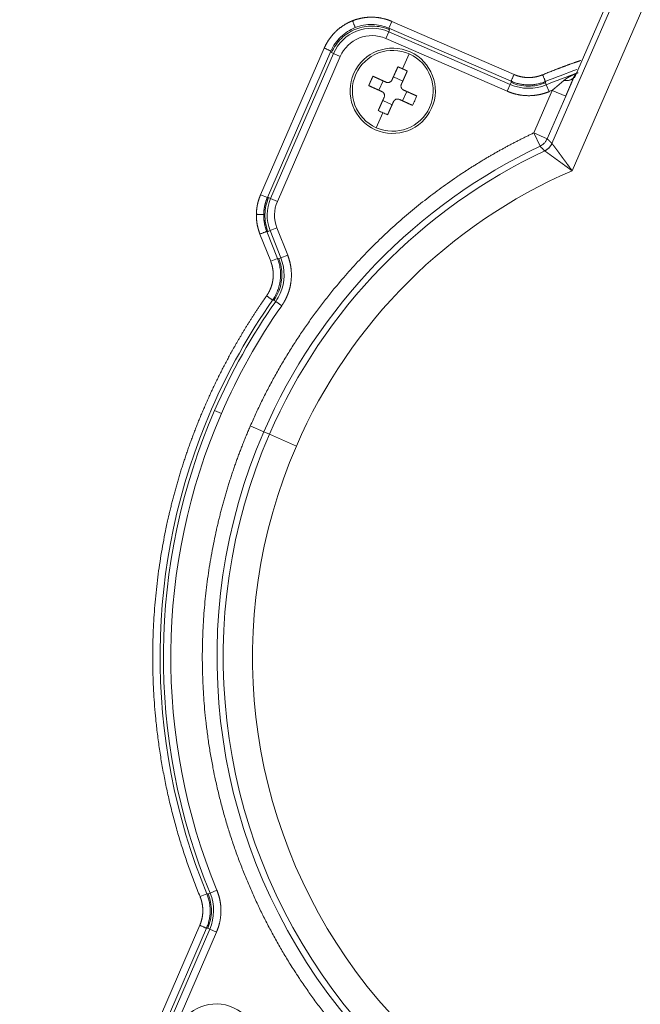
# Model space of a CAD drawing. Header units: millimetres. Extents: x 5437 to 18441, y -4466 to 3128.
# Tile 136 of 256: x 8443 to 8486, y -2801 to -2734. Entities that reach past the tile are written whole.
import ezdxf

# ---------------------------------------------------------------- set-up
doc = ezdxf.new("R2010")
doc.units = ezdxf.units.MM
doc.layers.add('1', color=7, linetype='Continuous', true_color=0xffffff)
doc.styles.add('TXT08', font='txt.shx', dxfattribs={"width": 0.8, "bigfont": 'gbcbig.shx'})
doc.dimstyles.get("Standard").update_dxf_attribs({"dimtxt": 0.18, "dimasz": 0.18, "dimexe": 0.18, "dimexo": 0.0625, "dimgap": 0.09, "dimtad": 0, "dimtih": 1, "dimtoh": 1, "dimdec": 4, "dimzin": 0, "dimdsep": 46, "dimtxsty": 'Standard', "dimcen": 0.09, "dimadec": 0, "dimazin": 0, "dimtfac": 1, "dimtdec": 4, "dimtofl": 0, "dimtmove": 0, "dimatfit": 3, "dimfxl": 1, "dimtolj": 1, "dimtzin": 0, "dimarcsym": 0})
doc.dimstyles.new('YanXiu', dxfattribs={"dimtxt": 40, "dimasz": 30, "dimexe": 0.66, "dimexo": 0.66, "dimgap": 0.66, "dimtad": 0, "dimdec": 1, "dimdsep": 46, "dimtxsty": 'TXT08', "dimcen": 0, "dimclrd": 256, "dimclre": 165, "dimclrt": 90, "dimazin": 2, "dimtfac": 1, "dimtdec": 1, "dimtofl": 0, "dimtmove": 0, "dimatfit": 3, "dimfxl": 1, "dimlwd": 5, "dimlwe": 13, "dimarcsym": 0})

# ---------------------------------------------------------------- blocks, each defined once
blk = doc.blocks.new('*D53')
at = {"color": 0, "lineweight": -2, "transparency": 16777216}
for p, q in [((10989.431, -2154.415), (10692.917, -2240.821)), ((11069.431, -2154.415), (10989.431, -2154.415)), ((8443.39, -2896.322), (8443.57, -2896.322)), ((8443.48, -2896.412), (8443.48, -2896.232))]:
    blk.add_line(p, q, dxfattribs=at)
at = {"color": 0, "lineweight": 20, "transparency": 16777216}
blk.add_solid([(10689.187, -2228.02), (10696.648, -2253.622), (10616.112, -2263.203)], dxfattribs=at)
at = {"layer": 'Defpoints', "color": 0, "lineweight": 20, "transparency": 16777216}
for p in [(10616.112, -2263.203), (6270.848, -3529.44)]:
    blk.add_point(p, dxfattribs=at)
at = {"color": 0, "lineweight": 20, "transparency": 16777216, "insert": (11249.521, -2154.415), "char_height": 80, "attachment_point": 5}
blk.add_mtext('\\A1;R2260', dxfattribs=at)
blk = doc.blocks.new('*D54')
at = {"color": 0, "lineweight": -2, "transparency": 16777216}
blk.add_line((7492.685, -2896.322), (7463.516, -2896.322), dxfattribs=at)
at = {"color": 0, "lineweight": -3, "transparency": 16777216}
for start, end in [(14.724706, 87.329624), (101.590205, 175.275294)]:
    blk.add_arc((8434.119, -2896.322), 970.423, start, end, dxfattribs=at)
at = {"color": 0, "lineweight": 20, "transparency": 16777216}
for points in [[(9385.695, -2646.81), (9359.647, -2652.519), (9389.799, -2727.809)], [(7480.316, -2816.939), (7453.672, -2815.84), (7463.696, -2896.322)]]:
    blk.add_solid(points, dxfattribs=at)
at = {"layer": 'Defpoints', "color": 0, "lineweight": 20, "transparency": 16777216}
for p in [(7900.863, -2085.545), (10671.817, -2501.755), (7492.748, -2896.322), (7740.501, -2896.322), (8434.119, -2896.322)]:
    blk.add_point(p, dxfattribs=at)
at = {"color": 0, "lineweight": 20, "transparency": 16777216, "insert": (8359.241, -1928.792), "char_height": 80, "attachment_point": 5}
blk.add_mtext('\\A1;165%%D', dxfattribs=at)
blk = doc.blocks.new('*D56')
at = {"lineweight": 5, "transparency": 16777216}
blk.add_line((9409.719, -2278.028), (9220.9, -2398.87), dxfattribs=at)
at = {"lineweight": 20, "transparency": 16777216}
blk.add_solid([(9218.205, -2394.659), (9223.595, -2403.082), (9195.632, -2415.042)], dxfattribs=at)
at = {"layer": 'Defpoints', "color": 0, "lineweight": 20, "transparency": 16777216}
for p in [(9195.632, -2415.042), (8443.48, -2896.412)]:
    blk.add_point(p, dxfattribs=at)
at = {"color": 90, "lineweight": 20, "transparency": 16777216, "insert": (9459.689, -2246.048), "char_height": 40, "attachment_point": 5, "rotation": 32.61885, "style": 'TXT08'}
blk.add_mtext('R893', dxfattribs=at)

msp = doc.modelspace()

# ---------------------------------------------------------------- linework, layer by layer
at = {"color": 7, "lineweight": 20}
msp.add_arc((8443.47995, -2896.41157), 893, 10.1099821, 350.11198757, dxfattribs=at)
at = {"layer": '1', "color": 0, "lineweight": 20}
for p, q in [((8479.61468, -2742.14476), (8485.96552, -2727.52344)), ((8485.62931, -2727.3774), (8481.15647, -2737.67506)), ((8487.79967, -2728.32011), (8480.98701, -2744.00465)), ((8468.56494, -2734.41134), (8468.50598, -2734.54766)), ((8468.72307, -2733.84918), (8468.5239, -2734.30771)), ((8476.8343, -2737.91738), (8468.5239, -2734.30771)), ((8468.5239, -2734.30771), (8468.56494, -2734.41134)), ((8468.72307, -2733.84918), (8477.03347, -2737.45884)), ((8468.50598, -2734.54766), (8468.30682, -2735.0062)), ((8476.57497, -2738.59751), (8468.30682, -2735.0062)), ((8468.50598, -2734.54766), (8476.77414, -2738.13897)), ((8459.78885, -2745.63423), (8464.11914, -2735.66476)), ((8464.57768, -2735.86393), (8460.24739, -2745.8334)), ((8460.46886, -2745.89385), (8464.75455, -2736.02706)), ((8465.21309, -2736.22622), (8460.9274, -2746.09302)), ((8464.61842, -2735.96768), (8464.57768, -2735.86393)), ((8464.75455, -2736.02706), (8464.61842, -2735.96768)), ((8464.75455, -2736.02706), (8465.21309, -2736.22622)), ((8469.45311, -2737.07423), (8469.90957, -2736.06004)), ((8468.82455, -2737.61801), (8469.46287, -2737.90531)), ((8467.83117, -2738.52411), (8468.11846, -2737.88578)), ((8476.77414, -2738.13897), (8476.57497, -2738.59751)), ((8476.77414, -2738.13897), (8476.83339, -2738.00279)), ((8479.17184, -2738.02469), (8479.22845, -2738.162)), ((8479.22853, -2738.16196), (8479.41907, -2738.62415)), ((8469.44335, -2739.24972), (8469.73065, -2738.61139)), ((8478.37552, -2741.43413), (8479.63428, -2738.53613)), ((8480.55135, -2738.93447), (8479.29259, -2741.83247)), ((8480.55135, -2738.93447), (8479.63428, -2738.53613)), ((8468.09894, -2739.23019), (8468.73726, -2739.51749)), ((8467.65224, -2741.07546), (8468.1087, -2740.06127)), ((8479.29259, -2741.83247), (8478.37552, -2741.43413)), ((8478.80379, -2742.33761), (8478.37552, -2741.43413)), ((8459.78885, -2745.63423), (8460.24739, -2745.8334)), ((8460.24739, -2745.8334), (8460.3326, -2745.83477)), ((8460.3326, -2745.83477), (8460.46886, -2745.89385)), ((8460.46886, -2745.89385), (8460.9274, -2746.09302)), ((8460.47343, -2750.1641), (8459.74314, -2748.31222)), ((8460.29341, -2748.13036), (8460.2082, -2748.12882)), ((8460.2082, -2748.12882), (8460.9385, -2749.9807)), ((8460.43161, -2748.07596), (8460.29341, -2748.13036)), ((8460.43161, -2748.07596), (8460.89668, -2747.89256)), ((8461.16532, -2749.9365), (8460.43161, -2748.07596)), ((8460.89668, -2747.89256), (8461.63039, -2749.75309)), ((8461.16532, -2749.9365), (8461.63039, -2749.75309)), ((8460.47343, -2750.1641), (8460.9385, -2749.9807)), ((8461.0272, -2749.9911), (8461.16532, -2749.9365)), ((8460.81351, -2752.90023), (8460.69194, -2752.81491)), ((8460.81351, -2752.90023), (8461.22272, -2753.18741)), ((8456.65918, -2760.31239), (8457.11772, -2760.51156)), ((8460.00457, -2761.76548), (8459.0875, -2761.36714)), ((8460.38965, -2761.93274), (8460.00457, -2761.76548)), ((8460.38965, -2761.93274), (8462.2238, -2762.72941)), ((8455.66755, -2793.38035), (8456.12988, -2793.19015)), ((8456.21446, -2793.18884), (8456.35176, -2793.13223)), ((8456.35173, -2793.13215), (8456.81392, -2792.94161)), ((8452.03894, -2803.63761), (8455.6486, -2795.32721)), ((8456.10714, -2795.52638), (8452.49748, -2803.83678)), ((8452.73743, -2803.8547), (8456.32874, -2795.58654)), ((8456.78727, -2795.78571), (8453.19596, -2804.05386)), ((8456.32874, -2795.58654), (8456.19255, -2795.52728)), ((8456.32874, -2795.58654), (8456.78727, -2795.78571))]:
    msp.add_line(p, q, dxfattribs=at)
for centre, radius, start, end in [((8467.36996, -2737.16308), 2.85148, 66.5220504, 156.5220504), ((8467.36996, -2737.16308), 2.35156, 66.5220504, 156.5220504), ((8468.78091, -2738.56775), 2.9, 65.7684618, 245.7684618), ((8468.78091, -2738.56775), 2.75, 65.7684618, 155.7684618), ((8468.78091, -2738.56775), 2.9, 245.7684618, 65.7684618), ((8468.78091, -2738.56775), 2.75, 335.7684618, 65.7684618), ((8495.27522, -2777.08546), 42.3287, 109.2555314, 112.3626349), ((8468.78091, -2738.56775), 2.75, 155.7684618, 245.7684618), ((8495.27522, -2777.08546), 42.10148, 109.2547435, 112.4046335), ((8478.02849, -2735.25111), 3.14852, 246.5220504, 292.4028738), ((8495.27515, -2777.08529), 41.60137, 112.0842859, 112.4045118), ((8468.78091, -2738.56775), 2.75, 245.7684618, 335.7684618), ((8495.27522, -2777.08546), 38.45414, 115.3622324, 156.5220504), ((8495.27522, -2777.08546), 38.0343, 115.1313771, 156.5220504), ((8495.27522, -2777.08546), 36.03461, 113.3604091, 156.5220504), ((8463.08427, -2747.02987), 2.85148, 156.5220504, 201.5220504), ((8463.08427, -2747.02987), 2.35156, 156.5220504, 201.5220504), ((8458.23633, -2751.09156), 3.14852, 336.5220504, 21.5220504), ((8458.23633, -2751.09156), 3.14852, 324.9388216, 336.5220504), ((8495.27522, -2777.08546), 42.3287, 144.992072, 156.5220504), ((8495.27522, -2777.08546), 42.10148, 144.9388216, 156.5220504), ((8495.27522, -2777.08546), 41.60156, 144.9388216, 156.5220504), ((8495.27522, -2777.08546), 42.3287, 156.5220504, 202.3626349), ((8495.27522, -2777.08546), 42.10148, 156.5220504, 202.404511), ((8495.27522, -2777.08546), 41.60156, 156.5220504, 202.404511), ((8495.27522, -2777.08546), 38.45414, 156.5220504, 336.5220504), ((8495.27522, -2777.08546), 38.0343, 156.5220504, 336.5220504), ((8495.27522, -2777.08546), 36.03461, 156.5220504, 336.5220504), ((8453.44087, -2794.33219), 3.14852, 336.5220504, 22.404511), ((8456.75752, -2803.57977), 2.9, 335.7684618, 155.7684618)]:
    msp.add_arc(centre, radius, start, end, dxfattribs=at)
for centre, major_axis, start_param, end_param in [((8467.21373, -2737.8624), (-2.75511, -6.12138), 1.57079633, 1.62295903), ((8467.21373, -2737.8624), (-2.75511, -6.12138), 1.51863363, 1.57079633), ((8469.48626, -2737.00058), (-6.12138, 2.75511), 1.51863362, 1.57079633), ((8469.48626, -2737.00058), (-6.12138, 2.75511), 1.57079632, 1.62295903)]:
    msp.add_ellipse(centre, major_axis=major_axis, ratio=0.5, start_param=start_param, end_param=end_param, dxfattribs=at)
for points, degree, knots in [([(8466.04505, -2733.80338), (8466.37945, -2733.67151), (8466.73528, -2733.58081), (8467.10396, -2733.53734), (8467.66315, -2733.54641), (8468.20302, -2733.66274), (8468.38155, -2733.71387), (8468.55526, -2733.77629), (8468.72307, -2733.84918)], 5, [0, 0, 0, 0, 0, 0, 0.66272612, 0.66272612, 0.66272612, 1, 1, 1, 1, 1, 1]), ([(8464.11914, -2735.66476), (8464.26237, -2735.33502), (8464.44984, -2735.01924), (8464.67981, -2734.72777), (8465.08161, -2734.33875), (8465.54557, -2734.03925), (8465.70794, -2733.94917), (8465.87488, -2733.87048), (8466.04505, -2733.80338)], 5, [0, 0, 0, 0, 0, 0, 0.66275674, 0.66275674, 0.66275674, 1, 1, 1, 1, 1, 1]), ([(8466.22843, -2734.26838), (8466.04582, -2734.34044), (8465.87031, -2734.43049), (8465.5402, -2734.64307), (8465.38561, -2734.76561), (8465.10329, -2735.03849), (8464.97556, -2735.18883), (8464.75187, -2735.51152), (8464.65591, -2735.68387), (8464.57768, -2735.86393)], 3, [0, 0, 0, 0, 0.25, 0.25, 0.5, 0.5, 0.75, 0.75, 1, 1, 1, 1]), ([(8468.56494, -2734.41134), (8468.38487, -2734.33314), (8468.1971, -2734.27268), (8467.81336, -2734.18953), (8467.6174, -2734.16686), (8467.22482, -2734.16016), (8467.0282, -2734.17615), (8466.64185, -2734.24616), (8466.45213, -2734.30019), (8466.08686, -2734.44422), (8465.91132, -2734.53422), (8465.58116, -2734.74673), (8465.42655, -2734.86924), (8465.14418, -2735.14208), (8465.01644, -2735.29239), (8464.79272, -2735.61506), (8464.69675, -2735.78741), (8464.61851, -2735.96747)], 3, [0, 0, 0, 0, 0.125, 0.125, 0.25, 0.25, 0.375, 0.375, 0.5, 0.5, 0.625, 0.625, 0.75, 0.75, 0.875, 0.875, 1, 1, 1, 1]), ([(8468.5239, -2734.30771), (8468.34383, -2734.22952), (8468.15606, -2734.16906), (8467.77232, -2734.08591), (8467.57636, -2734.06323), (8467.18377, -2734.0565), (8466.98715, -2734.07246), (8466.6008, -2734.14241), (8466.41107, -2734.19641), (8466.22843, -2734.26838)], 3, [0, 0, 0, 0, 0.25, 0.25, 0.5, 0.5, 0.75, 0.75, 1, 1, 1, 1]), ([(8477.03347, -2737.45884), (8477.10464, -2737.48966), (8477.17664, -2737.51772), (8477.24965, -2737.54301), (8477.47059, -2737.61001), (8477.6987, -2737.65088), (8477.85526, -2737.66674), (8478.08712, -2737.67235), (8478.31714, -2737.65104), (8478.39372, -2737.64091), (8478.55925, -2737.6125), (8478.72246, -2737.57026), (8478.80999, -2737.54333), (8478.89595, -2737.51253), (8478.98033, -2737.47779)], 5, [0, 0, 0, 0, 0, 0, 0.19314713, 0.19314713, 0.19314713, 0.57941438, 0.57941438, 0.57941438, 0.77266469, 0.77266469, 0.77266469, 1, 1, 1, 1, 1, 1]), ([(8480.43369, -2737.86016), (8480.43887, -2737.8558), (8480.44934, -2737.84699), (8480.46536, -2737.8339), (8480.48178, -2737.82074), (8480.49862, -2737.80754), (8480.51589, -2737.79429), (8480.53357, -2737.78101), (8480.55168, -2737.76769), (8480.57021, -2737.75434), (8480.58916, -2737.74097), (8480.60854, -2737.72757), (8480.62166, -2737.71873), (8480.62828, -2737.71427)], 3, [0, 0, 0, 0, 0.0833604, 0.16822074, 0.25458463, 0.34245549, 0.43183656, 0.52273093, 0.61514155, 0.70907118, 0.80452248, 0.90149796, 1, 1, 1, 1]), ([(8481.1118, -2737.62693), (8481.07288, -2737.71944), (8481.03188, -2737.81641), (8480.9889, -2737.91763), (8480.90127, -2738.12322), (8480.81002, -2738.33596), (8480.76377, -2738.44349), (8480.69382, -2738.6057), (8480.62293, -2738.76948), (8480.59913, -2738.8244), (8480.57528, -2738.87939), (8480.55135, -2738.93447)], 5, [0, 0, 0, 0, 0, 0, 0.40081434, 0.40081434, 0.40081434, 0.79983809, 0.79983809, 0.79983809, 1, 1, 1, 1, 1, 1]), ([(8480.62834, -2737.71423), (8480.63516, -2737.70968), (8480.64899, -2737.70047), (8480.67017, -2737.68674), (8480.692, -2737.67286), (8480.7145, -2737.65885), (8480.73768, -2737.64472), (8480.76154, -2737.63047), (8480.78607, -2737.61613), (8480.8113, -2737.6017), (8480.83722, -2737.5872), (8480.86382, -2737.57261), (8480.88185, -2737.563), (8480.89096, -2737.55814)], 3, [0, 0, 0, 0, 0.08037695, 0.16285526, 0.24743688, 0.33412362, 0.42291715, 0.51381904, 0.60683072, 0.70195349, 0.79918858, 0.89853709, 1, 1, 1, 1]), ([(8480.891, -2737.55812), (8480.89918, -2737.55382), (8480.91626, -2737.54483), (8480.94308, -2737.53108), (8480.97216, -2737.51648), (8481.00352, -2737.50111), (8481.03717, -2737.48502), (8481.07315, -2737.46827), (8481.11148, -2737.45093), (8481.15217, -2737.43307), (8481.19527, -2737.41476), (8481.24078, -2737.39607), (8481.28876, -2737.37712), (8481.3392, -2737.35791), (8481.37379, -2737.34543), (8481.39147, -2737.33906)], 3, [0, 0, 0, 0, 0.05068529, 0.1057406, 0.16516711, 0.2289659, 0.29713788, 0.36968382, 0.44660433, 0.52789983, 0.61357052, 0.70361636, 0.79803703, 0.8968319, 1, 1, 1, 1]), ([(8481.23451, -2737.44217), (8481.23183, -2737.44479), (8481.22653, -2737.45), (8481.21877, -2737.45806), (8481.21123, -2737.46619), (8481.20394, -2737.47443), (8481.19689, -2737.48273), (8481.19007, -2737.49111), (8481.18349, -2737.49954), (8481.17715, -2737.50802), (8481.17105, -2737.51654), (8481.16518, -2737.52509), (8481.15954, -2737.53365), (8481.15413, -2737.54223), (8481.14894, -2737.55081), (8481.14398, -2737.55938), (8481.13924, -2737.56794), (8481.13471, -2737.57647), (8481.13039, -2737.58497), (8481.12628, -2737.59344), (8481.12237, -2737.60187), (8481.11867, -2737.61024), (8481.11514, -2737.61855), (8481.1129, -2737.62417), (8481.1118, -2737.62693)], 3, [0, 0, 0, 0, 0.0562833, 0.1115387, 0.16576521, 0.21896192, 0.27112802, 0.32226279, 0.37236561, 0.42143595, 0.46947339, 0.51647764, 0.56244849, 0.60738588, 0.65128987, 0.69416062, 0.73599846, 0.77680384, 0.81657737, 0.85531981, 0.89303209, 0.92971532, 0.96537079, 1, 1, 1, 1]), ([(8468.33182, -2737.98181), (8468.34984, -2737.98992), (8468.36836, -2737.99614), (8468.39687, -2738.00273), (8468.4065, -2738.00447), (8468.42602, -2738.00701), (8468.43593, -2738.0078), (8468.4654, -2738.00871), (8468.4849, -2738.00739), (8468.51393, -2738.00255), (8468.5236, -2738.00045), (8468.54271, -2737.99529), (8468.55206, -2737.99226), (8468.57954, -2737.98185), (8468.59709, -2737.97317), (8468.62222, -2737.95748), (8468.63037, -2737.95181), (8468.64592, -2737.93982), (8468.6608, -2737.92713), (8468.67438, -2737.91305), (8468.68729, -2737.89828), (8468.69345, -2737.8905), (8468.71063, -2737.86642), (8468.72041, -2737.84938), (8468.72852, -2737.83137)], 3, [0, 0, 0, 0, 0.125, 0.125, 0.1875, 0.1875, 0.25, 0.25, 0.375, 0.375, 0.4375, 0.4375, 0.5, 0.5, 0.625, 0.625, 0.6875, 0.6875, 0.75, 0.8125, 0.8125, 0.875, 0.875, 1, 1, 1, 1]), ([(8469.36684, -2738.11867), (8469.35874, -2738.13668), (8469.35252, -2738.1552), (8469.34593, -2738.18372), (8469.34419, -2738.19335), (8469.34165, -2738.21286), (8469.34086, -2738.22277), (8469.33995, -2738.25224), (8469.34127, -2738.27174), (8469.3461, -2738.30077), (8469.34821, -2738.31045), (8469.35337, -2738.32956), (8469.3564, -2738.33891), (8469.36681, -2738.36639), (8469.37548, -2738.38393), (8469.39117, -2738.40906), (8469.39685, -2738.41721), (8469.40884, -2738.43276), (8469.42153, -2738.44765), (8469.4356, -2738.46123), (8469.45038, -2738.47414), (8469.45816, -2738.48029), (8469.48224, -2738.49747), (8469.49927, -2738.50726), (8469.51729, -2738.51536)], 3, [0, 0, 0, 0, 0.125, 0.125, 0.1875, 0.1875, 0.25, 0.25, 0.375, 0.375, 0.4375, 0.4375, 0.5, 0.5, 0.625, 0.625, 0.6875, 0.6875, 0.75, 0.8125, 0.8125, 0.875, 0.875, 1, 1, 1, 1]), ([(8479.17176, -2738.02472), (8478.98669, -2738.10101), (8478.79397, -2738.1587), (8478.4009, -2738.23462), (8478.20056, -2738.25285), (8477.80024, -2738.2491), (8477.60027, -2738.22713), (8477.20869, -2738.14385), (8477.01709, -2738.08256), (8476.83348, -2738.00282)], 3, [0, 0, 0, 0, 0.25, 0.25, 0.5, 0.5, 0.75, 0.75, 1, 1, 1, 1]), ([(8479.63428, -2738.53613), (8479.64367, -2738.5282), (8479.66218, -2738.51257), (8479.68952, -2738.48947), (8479.71604, -2738.46706), (8479.74173, -2738.44537), (8479.7666, -2738.42437), (8479.79063, -2738.40408), (8479.81384, -2738.38449), (8479.83621, -2738.3656), (8479.85084, -2738.35325), (8479.85802, -2738.34719)], 3, [0, 0, 0, 0, 0.1258588, 0.24803624, 0.36652981, 0.48133708, 0.5924557, 0.69988341, 0.80361805, 0.90365757, 1, 1, 1, 1]), ([(8479.85802, -2738.34719), (8479.86614, -2738.34033), (8479.88221, -2738.32676), (8479.90603, -2738.30665), (8479.92931, -2738.287), (8479.95203, -2738.26781), (8479.9742, -2738.24909), (8479.99581, -2738.23084), (8480.01687, -2738.21305), (8480.03072, -2738.20135), (8480.03755, -2738.19558)], 3, [0, 0, 0, 0, 0.13549274, 0.26799002, 0.3974905, 0.52399292, 0.64749611, 0.76799899, 0.88550057, 1, 1, 1, 1]), ([(8480.03755, -2738.19558), (8480.04578, -2738.18862), (8480.06211, -2738.17482), (8480.08637, -2738.1543), (8480.1102, -2738.13413), (8480.1336, -2738.11431), (8480.15659, -2738.09485), (8480.17914, -2738.07574), (8480.20127, -2738.05699), (8480.22298, -2738.03859), (8480.24426, -2738.02056), (8480.26511, -2738.00289), (8480.28554, -2737.98558), (8480.30554, -2737.96863), (8480.32511, -2737.95205), (8480.34426, -2737.93584), (8480.36298, -2737.91999), (8480.38127, -2737.90451), (8480.39913, -2737.88939), (8480.41657, -2737.87464), (8480.42802, -2737.86495), (8480.43369, -2737.86016)], 3, [0, 0, 0, 0, 0.06142919, 0.12187792, 0.18134643, 0.23983502, 0.29734406, 0.35387396, 0.40942523, 0.46399842, 0.51759417, 0.57021321, 0.62185633, 0.67252445, 0.72221856, 0.77093977, 0.81868932, 0.86546856, 0.91127897, 0.95612218, 1, 1, 1, 1]), ([(8468.19497, -2739.01683), (8468.20307, -2738.99882), (8468.20929, -2738.9803), (8468.21588, -2738.95178), (8468.21762, -2738.94215), (8468.22016, -2738.92264), (8468.22096, -2738.91273), (8468.22186, -2738.88326), (8468.22054, -2738.86376), (8468.21571, -2738.83473), (8468.2136, -2738.82505), (8468.20845, -2738.80595), (8468.20541, -2738.79659), (8468.19501, -2738.76912), (8468.18633, -2738.75157), (8468.17064, -2738.72644), (8468.16496, -2738.71829), (8468.15297, -2738.70274), (8468.14028, -2738.68785), (8468.12621, -2738.67428), (8468.11143, -2738.66136), (8468.10365, -2738.65521), (8468.07957, -2738.63803), (8468.06254, -2738.62825), (8468.04453, -2738.62014)], 3, [0, 0, 0, 0, 0.125, 0.125, 0.1875, 0.1875, 0.25, 0.25, 0.375, 0.375, 0.4375, 0.4375, 0.5, 0.5, 0.625, 0.625, 0.6875, 0.6875, 0.75, 0.8125, 0.8125, 0.875, 0.875, 1, 1, 1, 1]), ([(8469.22999, -2739.15369), (8469.21198, -2739.14558), (8469.19345, -2739.13937), (8469.16494, -2739.13277), (8469.15531, -2739.13103), (8469.13579, -2739.1285), (8469.12588, -2739.1277), (8469.09641, -2739.1268), (8469.07691, -2739.12811), (8469.04789, -2739.13295), (8469.03821, -2739.13505), (8469.0191, -2739.14021), (8469.00975, -2739.14324), (8468.98227, -2739.15365), (8468.96473, -2739.16233), (8468.9396, -2739.17802), (8468.93144, -2739.18369), (8468.91589, -2739.19568), (8468.90101, -2739.20837), (8468.88743, -2739.22245), (8468.87452, -2739.23723), (8468.86837, -2739.245), (8468.85118, -2739.26909), (8468.8414, -2739.28612), (8468.83329, -2739.30413)], 3, [0, 0, 0, 0, 0.125, 0.125, 0.1875, 0.1875, 0.25, 0.25, 0.375, 0.375, 0.4375, 0.4375, 0.5, 0.5, 0.625, 0.625, 0.6875, 0.6875, 0.75, 0.8125, 0.8125, 0.875, 0.875, 1, 1, 1, 1]), ([(8479.41907, -2738.62415), (8479.07303, -2738.76681), (8478.7087, -2738.8651), (8478.33363, -2738.91587), (8477.74452, -2738.91918), (8477.16964, -2738.80637), (8476.96628, -2738.751), (8476.76762, -2738.68119), (8476.57497, -2738.59751)], 5, [0, 0, 0, 0, 0, 0, 0.64055427, 0.64055427, 0.64055427, 1, 1, 1, 1, 1, 1]), ([(8459.0875, -2761.36714), (8460.5586, -2757.98027), (8462.42594, -2754.7655), (8464.6628, -2751.78455), (8468.59985, -2747.65278), (8473.18731, -2744.30417), (8474.85751, -2743.23866), (8476.59002, -2742.28051), (8478.37552, -2741.43413)], 5, [0, 0, 0, 0, 0, 0, 0.65141746, 0.65141746, 0.65141746, 1, 1, 1, 1, 1, 1]), ([(8478.80379, -2742.33761), (8478.85787, -2742.31197), (8478.90964, -2742.28146), (8479.00691, -2742.21167), (8479.0524, -2742.17241), (8479.13565, -2742.08638), (8479.1734, -2742.03962), (8479.23995, -2741.94011), (8479.26874, -2741.88736), (8479.29259, -2741.83247)], 3, [0, 0, 0, 0, 0.25, 0.25, 0.5, 0.5, 0.75, 0.75, 1, 1, 1, 1]), ([(8479.61468, -2742.14476), (8479.61478, -2742.14486), (8479.615, -2742.14505), (8479.61549, -2742.14559), (8479.61611, -2742.14631), (8479.61687, -2742.14723), (8479.61777, -2742.14835), (8479.61881, -2742.14967), (8479.61998, -2742.15119), (8479.6213, -2742.15291), (8479.62276, -2742.15482), (8479.62437, -2742.15694), (8479.62611, -2742.15925), (8479.62801, -2742.16177), (8479.63004, -2742.16449), (8479.63222, -2742.16741), (8479.63455, -2742.17053), (8479.63703, -2742.17385), (8479.63965, -2742.17737), (8479.64242, -2742.1811), (8479.64534, -2742.18502), (8479.64841, -2742.18915), (8479.65163, -2742.19349), (8479.655, -2742.19802), (8479.65852, -2742.20276), (8479.66219, -2742.2077), (8479.66602, -2742.21285), (8479.66999, -2742.2182), (8479.67412, -2742.22376), (8479.6784, -2742.22952), (8479.68284, -2742.23548), (8479.68743, -2742.24165), (8479.69217, -2742.24802), (8479.69707, -2742.2546), (8479.70212, -2742.26138), (8479.70732, -2742.26836), (8479.71269, -2742.27556), (8479.7182, -2742.28295), (8479.72387, -2742.29055), (8479.7297, -2742.29836), (8479.73567, -2742.30637), (8479.73978, -2742.31186), (8479.74183, -2742.31461)], 3, [0, 0, 0, 0, 0.0239331, 0.04790971, 0.07193075, 0.09599716, 0.12010987, 0.1442698, 0.16847785, 0.19273495, 0.217042, 0.24139989, 0.26580952, 0.29027178, 0.31478754, 0.3393577, 0.36398311, 0.38866463, 0.41340314, 0.43819948, 0.4630545, 0.48796904, 0.51294393, 0.53798001, 0.56307809, 0.58823899, 0.61346353, 0.63875251, 0.66410672, 0.68952696, 0.71501402, 0.74056867, 0.76619168, 0.79188384, 0.81764589, 0.84347859, 0.86938269, 0.89535894, 0.92140806, 0.9475308, 0.97372787, 1, 1, 1, 1]), ([(8479.74183, -2742.31461), (8479.74398, -2742.31749), (8479.74828, -2742.32324), (8479.75492, -2742.33212), (8479.76171, -2742.34121), (8479.76867, -2742.35052), (8479.7758, -2742.36004), (8479.78309, -2742.36977), (8479.79055, -2742.37973), (8479.79817, -2742.3899), (8479.80595, -2742.40028), (8479.8139, -2742.41088), (8479.82201, -2742.4217), (8479.83028, -2742.43273), (8479.83872, -2742.44397), (8479.84732, -2742.45544), (8479.85608, -2742.46711), (8479.865, -2742.479), (8479.87408, -2742.49111), (8479.88333, -2742.50342), (8479.89273, -2742.51596), (8479.90229, -2742.5287), (8479.91201, -2742.54166), (8479.92189, -2742.55483), (8479.93192, -2742.56822), (8479.94211, -2742.58181), (8479.95245, -2742.59562), (8479.96295, -2742.60964), (8479.97361, -2742.62387), (8479.98441, -2742.63831), (8479.99537, -2742.65297), (8480.00647, -2742.66783), (8480.01773, -2742.6829), (8480.02913, -2742.69818), (8480.04068, -2742.71367), (8480.05237, -2742.72935), (8480.06026, -2742.73996), (8480.06422, -2742.74527)], 3, [0, 0, 0, 0, 0.02704574, 0.05417364, 0.08138444, 0.10867888, 0.13605767, 0.16352156, 0.19107125, 0.21870745, 0.24643086, 0.27424219, 0.30214211, 0.33013132, 0.35821048, 0.38638027, 0.41464135, 0.44299438, 0.47144001, 0.49997888, 0.52861163, 0.55733889, 0.58616128, 0.61507944, 0.64409396, 0.67320546, 0.70241454, 0.73172178, 0.76112779, 0.79063315, 0.82023842, 0.84994419, 0.87975101, 0.90965945, 0.93967007, 0.9697834, 1, 1, 1, 1]), ([(8479.72584, -2743.08981), (8479.72125, -2743.08647), (8479.71208, -2743.0798), (8479.69848, -2743.06991), (8479.68502, -2743.06013), (8479.67171, -2743.05045), (8479.65855, -2743.04087), (8479.64555, -2743.03141), (8479.63269, -2743.02206), (8479.61999, -2743.01281), (8479.60744, -2743.00368), (8479.59504, -2742.99465), (8479.58279, -2742.98574), (8479.5707, -2742.97694), (8479.55877, -2742.96825), (8479.54699, -2742.95968), (8479.53536, -2742.95121), (8479.52389, -2742.94287), (8479.51258, -2742.93463), (8479.50142, -2742.92651), (8479.49042, -2742.91851), (8479.47958, -2742.91062), (8479.46889, -2742.90285), (8479.45836, -2742.8952), (8479.44799, -2742.88766), (8479.43779, -2742.88024), (8479.42773, -2742.87294), (8479.41784, -2742.86575), (8479.40811, -2742.85869), (8479.39854, -2742.85174), (8479.38913, -2742.84491), (8479.37988, -2742.8382), (8479.37079, -2742.8316), (8479.36186, -2742.82513), (8479.3531, -2742.81878), (8479.34449, -2742.81254), (8479.33605, -2742.80643), (8479.32777, -2742.80043), (8479.31965, -2742.79456), (8479.3117, -2742.78881), (8479.3039, -2742.78317), (8479.29627, -2742.77766), (8479.28881, -2742.77226), (8479.2815, -2742.76699), (8479.27436, -2742.76183), (8479.26738, -2742.7568), (8479.26057, -2742.75189), (8479.25392, -2742.74709), (8479.24743, -2742.74242), (8479.24111, -2742.73786), (8479.23495, -2742.73343), (8479.22896, -2742.72912), (8479.22313, -2742.72492), (8479.21746, -2742.72084), (8479.21196, -2742.71689), (8479.20662, -2742.71305), (8479.20144, -2742.70933), (8479.19643, -2742.70573), (8479.19159, -2742.70225), (8479.18691, -2742.69889), (8479.18239, -2742.69565), (8479.17803, -2742.69252), (8479.17384, -2742.68951), (8479.16982, -2742.68662), (8479.16596, -2742.68384), (8479.16226, -2742.68118), (8479.15872, -2742.67864), (8479.15535, -2742.67621), (8479.15215, -2742.6739), (8479.1491, -2742.67171), (8479.14622, -2742.66963), (8479.1435, -2742.66766), (8479.14095, -2742.66581), (8479.13856, -2742.66407), (8479.13633, -2742.66244), (8479.13426, -2742.66093), (8479.13236, -2742.65953), (8479.13062, -2742.65824), (8479.12904, -2742.65707), (8479.12762, -2742.656), (8479.12636, -2742.65505), (8479.12527, -2742.6542), (8479.12434, -2742.65346), (8479.12356, -2742.65284), (8479.12295, -2742.65232), (8479.12249, -2742.6519), (8479.12232, -2742.65172), (8479.12223, -2742.65162)], 3, [0, 0, 0, 0, 0.01300089, 0.02596704, 0.0388986, 0.05179571, 0.06465853, 0.0774872, 0.09028188, 0.10304271, 0.11576986, 0.12846349, 0.14112375, 0.15375081, 0.16634485, 0.17890602, 0.19143449, 0.20393045, 0.21639407, 0.22882552, 0.24122498, 0.25359265, 0.2659287, 0.27823332, 0.29050671, 0.30274905, 0.31496054, 0.32714138, 0.33929177, 0.35141191, 0.363502, 0.37556226, 0.38759289, 0.3995941, 0.41156611, 0.42350914, 0.43542341, 0.44730914, 0.45916654, 0.47099586, 0.48279731, 0.49457114, 0.50631757, 0.51803684, 0.52972919, 0.54139486, 0.55303409, 0.56464714, 0.57623424, 0.58779565, 0.59933162, 0.61084242, 0.62232828, 0.63378948, 0.64522628, 0.65663894, 0.66802773, 0.67939292, 0.69073477, 0.70205357, 0.71334958, 0.72462309, 0.73587437, 0.74710371, 0.75831138, 0.76949769, 0.78066291, 0.79180733, 0.80293126, 0.81403497, 0.82511877, 0.83618295, 0.84722782, 0.85825368, 0.86926082, 0.88024956, 0.8912202, 0.90217306, 0.91310843, 0.92402664, 0.934928, 0.94581281, 0.95668141, 0.96753411, 0.97837123, 0.98919308, 1, 1, 1, 1]), ([(8480.32042, -2743.52102), (8480.3137, -2743.51614), (8480.30028, -2743.50641), (8480.2803, -2743.49191), (8480.2605, -2743.47754), (8480.24088, -2743.4633), (8480.22144, -2743.44919), (8480.20218, -2743.43521), (8480.1831, -2743.42137), (8480.16421, -2743.40766), (8480.1455, -2743.39409), (8480.12698, -2743.38065), (8480.10865, -2743.36735), (8480.0905, -2743.35418), (8480.07254, -2743.34116), (8480.05476, -2743.32827), (8480.03718, -2743.31552), (8480.01979, -2743.30291), (8480.00258, -2743.29044), (8479.98557, -2743.2781), (8479.96875, -2743.26591), (8479.95212, -2743.25386), (8479.93568, -2743.24195), (8479.91943, -2743.23018), (8479.90338, -2743.21854), (8479.88752, -2743.20705), (8479.87185, -2743.1957), (8479.85638, -2743.18449), (8479.8411, -2743.17342), (8479.82601, -2743.16248), (8479.81112, -2743.15169), (8479.79643, -2743.14103), (8479.78192, -2743.13052), (8479.76762, -2743.12014), (8479.75351, -2743.1099), (8479.73958, -2743.09979), (8479.73042, -2743.09313), (8479.72586, -2743.08981)], 3, [0, 0, 0, 0, 0.03138378, 0.06260115, 0.09365214, 0.12453681, 0.15525521, 0.1858074, 0.21619344, 0.24641341, 0.27646738, 0.30635543, 0.33607766, 0.36563414, 0.39502499, 0.42425031, 0.4533102, 0.48220479, 0.5109342, 0.53949855, 0.56789799, 0.59613266, 0.62420271, 0.6521083, 0.67984959, 0.70742675, 0.73483997, 0.76208942, 0.78917531, 0.81609784, 0.84285721, 0.86945364, 0.89588737, 0.92215862, 0.94826764, 0.97421468, 1, 1, 1, 1]), ([(8480.06423, -2742.74528), (8480.06789, -2742.7502), (8480.07524, -2742.76008), (8480.08641, -2742.77511), (8480.09775, -2742.79037), (8480.10925, -2742.80588), (8480.12093, -2742.82162), (8480.13277, -2742.83759), (8480.14479, -2742.85381), (8480.15698, -2742.87027), (8480.16934, -2742.88696), (8480.18187, -2742.90389), (8480.19457, -2742.92107), (8480.20745, -2742.93848), (8480.22049, -2742.95613), (8480.23371, -2742.97402), (8480.2471, -2742.99214), (8480.25612, -2743.00436), (8480.26065, -2743.01049)], 3, [0, 0, 0, 0, 0.0591659, 0.11877265, 0.17882109, 0.23931205, 0.30024635, 0.36162479, 0.42344814, 0.48571716, 0.54843261, 0.61159521, 0.67520568, 0.73926471, 0.80377299, 0.8687312, 0.93413999, 1, 1, 1, 1]), ([(8480.26066, -2743.01051), (8480.26489, -2743.01625), (8480.2734, -2743.02777), (8480.2863, -2743.04525), (8480.29937, -2743.06298), (8480.31263, -2743.08096), (8480.32606, -2743.0992), (8480.33968, -2743.11769), (8480.35348, -2743.13642), (8480.36746, -2743.15542), (8480.38162, -2743.17466), (8480.39597, -2743.19416), (8480.41049, -2743.21391), (8480.4252, -2743.23391), (8480.44009, -2743.25416), (8480.45515, -2743.27466), (8480.4704, -2743.29542), (8480.48582, -2743.31642), (8480.49619, -2743.33055), (8480.50139, -2743.33764)], 3, [0, 0, 0, 0, 0.05486099, 0.11021527, 0.16606329, 0.22240547, 0.27924224, 0.336574, 0.39440115, 0.45272409, 0.51154318, 0.5708588, 0.6306713, 0.69098104, 0.75178836, 0.8130936, 0.87489707, 0.9371991, 1, 1, 1, 1]), ([(8480.61794, -2743.73692), (8480.61083, -2743.73175), (8480.59666, -2743.72147), (8480.57554, -2743.70615), (8480.55463, -2743.69097), (8480.53394, -2743.67595), (8480.51345, -2743.66108), (8480.49318, -2743.64637), (8480.47312, -2743.63182), (8480.45328, -2743.61742), (8480.43365, -2743.60318), (8480.41424, -2743.58909), (8480.39505, -2743.57517), (8480.37608, -2743.5614), (8480.35732, -2743.54779), (8480.33878, -2743.53434), (8480.32653, -2743.52545), (8480.32042, -2743.52102)], 3, [0, 0, 0, 0, 0.07059447, 0.14062853, 0.21010198, 0.27901464, 0.34736635, 0.41515694, 0.48238625, 0.54905414, 0.61516048, 0.68070515, 0.74568805, 0.81010906, 0.8739681, 0.9372651, 1, 1, 1, 1]), ([(8480.50139, -2743.33764), (8480.50599, -2743.34391), (8480.51531, -2743.35662), (8480.5295, -2743.37599), (8480.54407, -2743.39591), (8480.55902, -2743.41637), (8480.57437, -2743.43737), (8480.59011, -2743.45893), (8480.60624, -2743.48103), (8480.62276, -2743.50368), (8480.63968, -2743.52687), (8480.657, -2743.55062), (8480.67472, -2743.57491), (8480.69283, -2743.59976), (8480.71134, -2743.62515), (8480.73025, -2743.65109), (8480.74955, -2743.67759), (8480.76925, -2743.70463), (8480.78934, -2743.73221), (8480.80982, -2743.76035), (8480.83069, -2743.78902), (8480.85194, -2743.81824), (8480.87356, -2743.848), (8480.89556, -2743.8783), (8480.91792, -2743.90913), (8480.94064, -2743.9405), (8480.96372, -2743.97239), (8480.97921, -2743.99384), (8480.98701, -2744.00465)], 3, [0, 0, 0, 0, 0.02925368, 0.05924317, 0.08996862, 0.12143017, 0.15362793, 0.18656202, 0.22023255, 0.25463961, 0.28978331, 0.32566373, 0.36228096, 0.39963507, 0.43772614, 0.47655423, 0.51611941, 0.55642175, 0.59746129, 0.63923811, 0.68175224, 0.72500375, 0.76899266, 0.81371905, 0.85918293, 0.90538436, 0.95232337, 1, 1, 1, 1]), ([(8480.98701, -2744.00465), (8480.97961, -2743.99928), (8480.9649, -2743.98861), (8480.94299, -2743.97271), (8480.92139, -2743.95704), (8480.90009, -2743.94158), (8480.87909, -2743.92635), (8480.85841, -2743.91134), (8480.83803, -2743.89655), (8480.81797, -2743.882), (8480.79822, -2743.86767), (8480.77878, -2743.85357), (8480.75965, -2743.83969), (8480.74084, -2743.82605), (8480.72235, -2743.81264), (8480.70417, -2743.79946), (8480.68631, -2743.78651), (8480.66877, -2743.77379), (8480.65155, -2743.7613), (8480.63464, -2743.74904), (8480.62349, -2743.74095), (8480.61797, -2743.73694)], 3, [0, 0, 0, 0, 0.0598923, 0.11898005, 0.17726284, 0.23474024, 0.29141186, 0.3472773, 0.40233617, 0.45658809, 0.51003268, 0.56266958, 0.61449844, 0.6655189, 0.71573063, 0.76513331, 0.8137266, 0.86151021, 0.90848384, 0.95464719, 1, 1, 1, 1]), ([(8460.24739, -2745.8334), (8460.24396, -2745.84134), (8460.23712, -2745.85721), (8460.22711, -2745.88112), (8460.2173, -2745.9051), (8460.20771, -2745.92915), (8460.19833, -2745.95326), (8460.18916, -2745.97745), (8460.18021, -2746.00169), (8460.17147, -2746.026), (8460.16295, -2746.05037), (8460.15464, -2746.0748), (8460.14655, -2746.09929), (8460.13867, -2746.12383), (8460.131, -2746.14842), (8460.12356, -2746.17307), (8460.11633, -2746.19776), (8460.10931, -2746.2225), (8460.10251, -2746.24729), (8460.09593, -2746.27212), (8460.08956, -2746.29699), (8460.08341, -2746.3219), (8460.07748, -2746.34685), (8460.07176, -2746.37183), (8460.06626, -2746.39685), (8460.06097, -2746.4219), (8460.05591, -2746.44697), (8460.05106, -2746.47208), (8460.04642, -2746.49721), (8460.04201, -2746.52237), (8460.03781, -2746.54755), (8460.03383, -2746.57275), (8460.03006, -2746.59797), (8460.02651, -2746.6232), (8460.02318, -2746.64845), (8460.02006, -2746.67372), (8460.01716, -2746.69899), (8460.01447, -2746.72427), (8460.012, -2746.74956), (8460.00975, -2746.77486), (8460.00771, -2746.80016), (8460.00589, -2746.82546), (8460.00428, -2746.85076), (8460.00288, -2746.87606), (8460.0017, -2746.90136), (8460.00074, -2746.92665), (8459.99998, -2746.95193), (8459.99965, -2746.96879), (8459.99949, -2746.97721)], 3, [0, 0, 0, 0, 0.02201712, 0.04402187, 0.06601426, 0.08799428, 0.10996194, 0.13191723, 0.15386017, 0.17579074, 0.19770896, 0.21961481, 0.2415083, 0.26338944, 0.28525822, 0.30711464, 0.3289587, 0.35079041, 0.37260977, 0.39441677, 0.41621141, 0.43799371, 0.45976365, 0.48152124, 0.50326648, 0.52499937, 0.54671992, 0.56842811, 0.59012396, 0.61180746, 0.63347861, 0.65513742, 0.67678388, 0.698418, 0.72003978, 0.74164922, 0.76324631, 0.78483106, 0.80640347, 0.82796355, 0.84951128, 0.87104668, 0.89256973, 0.91408046, 0.93557884, 0.9570649, 0.97853862, 1, 1, 1, 1]), ([(8460.33256, -2745.83486), (8460.25435, -2746.01493), (8460.19389, -2746.20271), (8460.11074, -2746.58645), (8460.08806, -2746.78242), (8460.08136, -2747.17501), (8460.09735, -2747.37163), (8460.16736, -2747.75799), (8460.22139, -2747.94772), (8460.29341, -2748.13036)], 3, [0, 0, 0, 0, 0.25, 0.25, 0.5, 0.5, 0.75, 0.75, 1, 1, 1, 1]), ([(8459.99949, -2746.97721), (8459.99936, -2746.98564), (8459.99912, -2747.00249), (8459.99902, -2747.02779), (8459.99911, -2747.0531), (8459.99943, -2747.07842), (8459.99996, -2747.10375), (8460.0007, -2747.12909), (8460.00166, -2747.15444), (8460.00284, -2747.1798), (8460.00423, -2747.20516), (8460.00583, -2747.23052), (8460.00765, -2747.25588), (8460.00969, -2747.28123), (8460.01194, -2747.30659), (8460.01441, -2747.33194), (8460.0171, -2747.35728), (8460.02, -2747.38261), (8460.02312, -2747.40793), (8460.02646, -2747.43324), (8460.03001, -2747.45853), (8460.03379, -2747.48381), (8460.03778, -2747.50907), (8460.04199, -2747.5343), (8460.04641, -2747.55952), (8460.05105, -2747.58471), (8460.05592, -2747.60987), (8460.06099, -2747.63501), (8460.06629, -2747.66011), (8460.07181, -2747.68519), (8460.07754, -2747.71023), (8460.08349, -2747.73523), (8460.08965, -2747.7602), (8460.09604, -2747.78512), (8460.10264, -2747.81001), (8460.10946, -2747.83485), (8460.1165, -2747.85964), (8460.12375, -2747.88439), (8460.13122, -2747.90909), (8460.13891, -2747.93374), (8460.14681, -2747.95833), (8460.15493, -2747.98287), (8460.16327, -2748.00735), (8460.17182, -2748.03177), (8460.18058, -2748.05614), (8460.18957, -2748.08043), (8460.19875, -2748.10467), (8460.20505, -2748.12077), (8460.2082, -2748.12882)], 3, [0, 0, 0, 0, 0.02146138, 0.0429351, 0.06442116, 0.08591954, 0.10743027, 0.12895332, 0.15048872, 0.17203645, 0.19359653, 0.21516894, 0.23675369, 0.25835078, 0.27996022, 0.301582, 0.32321612, 0.34486258, 0.36652139, 0.38819254, 0.40987604, 0.43157189, 0.45328008, 0.47500063, 0.49673352, 0.51847876, 0.54023635, 0.56200629, 0.58378859, 0.60558323, 0.62739023, 0.64920959, 0.6710413, 0.69288536, 0.71474178, 0.73661056, 0.7584917, 0.78038519, 0.80229104, 0.82420926, 0.84613983, 0.86808277, 0.89003806, 0.91200572, 0.93398574, 0.95597813, 0.97798288, 1, 1, 1, 1]), ([(8461.63039, -2749.75309), (8461.7677, -2750.10129), (8461.86036, -2750.4671), (8461.90535, -2750.8429), (8461.8997, -2751.42066), (8461.78258, -2751.98301), (8461.72871, -2752.17501), (8461.66193, -2752.36274), (8461.58273, -2752.54509)], 5, [0, 0, 0, 0, 0, 0, 0.65311779, 0.65311779, 0.65311779, 1, 1, 1, 1, 1, 1]), ([(8460.63621, -2750.84221), (8460.63306, -2750.80942), (8460.62937, -2750.77666), (8460.62515, -2750.74396), (8460.605, -2750.60569), (8460.57523, -2750.46901), (8460.54674, -2750.36535), (8460.51282, -2750.26377), (8460.47343, -2750.1641)], 5, [0, 0, 0, 0, 0, 0, 0.23600775, 0.23600775, 0.23600775, 1, 1, 1, 1, 1, 1]), ([(8461.02725, -2749.99121), (8461.09926, -2750.17386), (8461.15328, -2750.36359), (8461.22327, -2750.74996), (8461.23925, -2750.94659), (8461.23253, -2751.33919), (8461.20984, -2751.53515), (8461.12666, -2751.9189), (8461.06618, -2752.10667), (8460.98797, -2752.28675)], 3, [0, 0, 0, 0, 0.25, 0.25, 0.5, 0.5, 0.75, 0.75, 1, 1, 1, 1]), ([(8460.51565, -2751.88255), (8460.51957, -2751.87095), (8460.52342, -2751.85934), (8460.5272, -2751.84769), (8460.59128, -2751.64613), (8460.63429, -2751.43764), (8460.65463, -2751.23977), (8460.65522, -2751.04028), (8460.63621, -2750.84221)], 5, [0, 0, 0, 0, 0, 0, 0.0578796, 0.0578796, 0.0578796, 1, 1, 1, 1, 1, 1]), ([(8455.99225, -2760.02271), (8456.58291, -2758.66283), (8457.23242, -2757.32851), (8457.93929, -2756.02316), (8458.82577, -2754.54298), (8459.78464, -2753.11053), (8459.9202, -2752.91108), (8460.05714, -2752.71261), (8460.19547, -2752.51511)], 5, [0, 0, 0, 0, 0, 0, 0.86011344, 0.86011344, 0.86011344, 1, 1, 1, 1, 1, 1]), ([(8455.66755, -2793.38035), (8454.08182, -2789.52595), (8452.96496, -2785.47866), (8452.34829, -2781.31429), (8452.17729, -2774.41279), (8453.37066, -2767.64306), (8454.04566, -2765.03255), (8454.92244, -2762.4857), (8455.99225, -2760.02271)], 5, [0, 0, 0, 0, 0, 0, 0.60816961, 0.60816961, 0.60816961, 1, 1, 1, 1, 1, 1]), ([(8531.46295, -2792.80377), (8529.99184, -2796.19064), (8528.12451, -2799.40541), (8525.88764, -2802.38636), (8520.75832, -2807.76937), (8514.52501, -2811.82307), (8511.18401, -2813.47456), (8504.17804, -2815.96516), (8496.78638, -2816.77138), (8493.05964, -2816.73829), (8485.68346, -2815.80095), (8478.72282, -2813.18634), (8475.41167, -2811.4758), (8469.25132, -2807.31206), (8464.21839, -2801.83882), (8462.0348, -2798.81862), (8458.41488, -2792.32378), (8456.39186, -2785.16878), (8455.80535, -2781.48834), (8455.5474, -2775.12379), (8456.55391, -2768.85546), (8457.19032, -2766.28671), (8458.0381, -2763.78314), (8459.0875, -2761.36714)], 5, [0, 0, 0, 0, 0, 0, 0.14895712, 0.14895712, 0.14895712, 0.29791424, 0.29791424, 0.29791424, 0.44687136, 0.44687136, 0.44687136, 0.59582848, 0.59582848, 0.59582848, 0.7447856, 0.7447856, 0.7447856, 0.89374272, 0.89374272, 0.89374272, 1, 1, 1, 1, 1, 1]), ([(8455.6486, -2795.32721), (8455.67942, -2795.25604), (8455.70749, -2795.18404), (8455.73278, -2795.11103), (8455.79977, -2794.89009), (8455.84064, -2794.66198), (8455.8565, -2794.50542), (8455.86212, -2794.27356), (8455.8408, -2794.04354), (8455.83068, -2793.96696), (8455.80226, -2793.80143), (8455.76002, -2793.63822), (8455.7331, -2793.55069), (8455.7023, -2793.46473), (8455.66755, -2793.38035)], 5, [0, 0, 0, 0, 0, 0, 0.19314713, 0.19314713, 0.19314713, 0.57941438, 0.57941438, 0.57941438, 0.77266469, 0.77266469, 0.77266469, 1, 1, 1, 1, 1, 1]), ([(8456.21449, -2793.18892), (8456.29077, -2793.37399), (8456.34847, -2793.56671), (8456.42439, -2793.95978), (8456.44262, -2794.16012), (8456.43887, -2794.56044), (8456.41689, -2794.76041), (8456.33362, -2795.15199), (8456.27232, -2795.34359), (8456.19259, -2795.5272)], 3, [0, 0, 0, 0, 0.25, 0.25, 0.5, 0.5, 0.75, 0.75, 1, 1, 1, 1]), ([(8456.81392, -2792.94161), (8456.95658, -2793.28765), (8457.05486, -2793.65198), (8457.10564, -2794.02705), (8457.10894, -2794.61616), (8456.99614, -2795.19104), (8456.94077, -2795.3944), (8456.87095, -2795.59306), (8456.78727, -2795.78571)], 5, [0, 0, 0, 0, 0, 0, 0.64055427, 0.64055427, 0.64055427, 1, 1, 1, 1, 1, 1])]:
    msp.add_open_spline(points, degree=degree, knots=knots, dxfattribs=at)
for points, weights in [([(8466.22843, -2734.26838), (8466.22401, -2734.25718), (8466.04505, -2733.80338)], [1, 0.715778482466, 1]), ([(8464.11914, -2735.66476), (8464.56981, -2735.86051), (8464.57768, -2735.86393)], [1, 0.713250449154, 1]), ([(8477.03347, -2737.45884), (8476.83772, -2737.90951), (8476.8343, -2737.91738)], [1, 0.713250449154, 1]), ([(8478.98033, -2737.47779), (8479.16727, -2737.93218), (8479.17053, -2737.94011)], [1, 0.713250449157, 1]), ([(8481.1118, -2737.62693), (8480.97394, -2737.92279), (8480.43369, -2737.86016)], [1, 0.861275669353, 1]), ([(8479.17053, -2737.94011), (8477.99761, -2738.42249), (8476.8343, -2737.91738)], [1, 0.921072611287, 1]), ([(8479.12223, -2742.65162), (8479.46416, -2742.49117), (8479.61468, -2742.14476)], [1, 0.93549312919, 1]), ([(8459.99949, -2746.97721), (8459.99022, -2746.97705), (8459.49965, -2746.96868)], [1, 0.71375410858, 1]), ([(8459.74314, -2748.31222), (8460.20023, -2748.13196), (8460.2082, -2748.12882)], [1, 0.713250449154, 1]), ([(8460.9385, -2749.9807), (8461.52985, -2751.48094), (8460.60494, -2752.80191)], [1, 0.880805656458, 1]), ([(8460.19547, -2752.51511), (8460.59792, -2752.79699), (8460.60494, -2752.80191)], [1, 0.713250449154, 1]), ([(8456.12988, -2793.19015), (8456.61225, -2794.36307), (8456.10714, -2795.52638)], [1, 0.921072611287, 1]), ([(8455.6486, -2795.32721), (8456.09928, -2795.52296), (8456.10714, -2795.52638)], [1, 0.713250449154, 1])]:
    msp.add_rational_spline(points, weights, degree=2, dxfattribs=at)
for points, degree in [([(8468.72852, -2737.83137), (8468.81001, -2737.6503), (8468.89124, -2737.46984), (8468.97222, -2737.28991), (8469.05249, -2737.11157), (8469.13207, -2736.93475)], 5), ([(8469.13207, -2736.93475), (8469.19659, -2736.96178), (8469.26097, -2736.98926), (8469.3252, -2737.01717), (8469.38925, -2737.04549), (8469.45311, -2737.07423)], 5), ([(8469.45311, -2737.07423), (8469.51697, -2737.10297), (8469.58064, -2737.13213), (8469.64412, -2737.16171), (8469.70738, -2737.19168), (8469.7704, -2737.22204)], 5), ([(8478.98033, -2737.47779), (8479.49559, -2737.2658), (8480.01431, -2737.0622), (8480.53628, -2736.86705), (8481.06134, -2736.68042), (8481.5893, -2736.50238)], 5), ([(8467.28739, -2737.89555), (8467.31614, -2737.83167), (8467.3453, -2737.76799), (8467.37487, -2737.70451), (8467.40484, -2737.64127), (8467.4352, -2737.57826)], 5), ([(8467.4352, -2737.57826), (8467.61202, -2737.65784), (8467.79036, -2737.73811), (8467.97029, -2737.81909), (8468.15076, -2737.90032), (8468.33182, -2737.98181)], 5), ([(8469.36684, -2738.11867), (8469.44834, -2737.9376), (8469.52956, -2737.75714), (8469.61055, -2737.5772), (8469.69081, -2737.39887), (8469.7704, -2737.22204)], 5), ([(8481.15647, -2737.67506), (8481.14754, -2737.66543), (8481.1386, -2737.6558), (8481.12967, -2737.64618), (8481.12073, -2737.63656), (8481.1118, -2737.62693)], 5), ([(8467.1479, -2738.21659), (8467.17493, -2738.15208), (8467.2024, -2738.08771), (8467.23031, -2738.02348), (8467.25864, -2737.95942), (8467.28739, -2737.89555)], 5), ([(8467.1479, -2738.21659), (8467.32472, -2738.29617), (8467.50306, -2738.37644), (8467.68299, -2738.45742), (8467.86346, -2738.53864), (8468.04453, -2738.62014)], 5), ([(8476.83348, -2738.00282), (8476.83364, -2737.98573), (8476.83381, -2737.96864), (8476.83397, -2737.95155), (8476.83413, -2737.93446), (8476.8343, -2737.91738)], 5), ([(8479.17053, -2737.94011), (8479.17094, -2737.96832), (8479.17134, -2737.99652), (8479.17176, -2738.02472)], 3), ([(8467.79141, -2739.91346), (8467.871, -2739.73664), (8467.95126, -2739.5583), (8468.03225, -2739.37836), (8468.11347, -2739.1979), (8468.19497, -2739.01683)], 5), ([(8469.51729, -2738.51536), (8469.69835, -2738.59686), (8469.87882, -2738.67808), (8470.05875, -2738.75907), (8470.23709, -2738.83933), (8470.41391, -2738.91892)], 5), ([(8468.42974, -2740.20076), (8468.50932, -2740.02393), (8468.58959, -2739.8456), (8468.67057, -2739.66566), (8468.7518, -2739.4852), (8468.83329, -2739.30413)], 5), ([(8469.22999, -2739.15369), (8469.41106, -2739.23519), (8469.59152, -2739.31641), (8469.77145, -2739.39739), (8469.94979, -2739.47766), (8470.12661, -2739.55724)], 5), ([(8479.12223, -2742.65162), (8479.01616, -2742.5468), (8478.91002, -2742.44213), (8478.80379, -2742.33761)], 3), ([(8479.29259, -2741.83247), (8479.35705, -2741.89484), (8479.42148, -2741.95725), (8479.4859, -2742.01971), (8479.5503, -2742.08221), (8479.61468, -2742.14476)], 5), ([(8459.49965, -2746.96868), (8459.50432, -2746.69476), (8459.53583, -2746.41996), (8459.59461, -2746.14871), (8459.6797, -2745.88552), (8459.78885, -2745.63423)], 5), ([(8459.74314, -2748.31222), (8459.64263, -2748.05735), (8459.56657, -2747.79141), (8459.51708, -2747.51832), (8459.49497, -2747.2426), (8459.49965, -2746.96868)], 5), ([(8460.9385, -2749.9807), (8460.95625, -2749.9828), (8460.974, -2749.9849), (8460.99175, -2749.987), (8461.0095, -2749.9891), (8461.02725, -2749.99121)], 5), ([(8460.19547, -2752.51511), (8460.2775, -2752.39804), (8460.35087, -2752.27569), (8460.41503, -2752.14877), (8460.47007, -2752.01738), (8460.51565, -2751.88255)], 5), ([(8460.98797, -2752.28675), (8460.90746, -2752.47211), (8460.80815, -2752.6493), (8460.69208, -2752.81472)], 3), ([(8460.69208, -2752.81472), (8460.66303, -2752.81045), (8460.63398, -2752.80618), (8460.60494, -2752.80191)], 3), ([(8461.58273, -2752.54509), (8461.52396, -2752.68039), (8461.45835, -2752.81273), (8461.3861, -2752.94163), (8461.30746, -2753.06666), (8461.22272, -2753.18741)], 5), ([(8456.12988, -2793.19015), (8456.15808, -2793.18974), (8456.18628, -2793.18934), (8456.21449, -2793.18892)], 3), ([(8456.19259, -2795.5272), (8456.1755, -2795.52704), (8456.15841, -2795.52687), (8456.14132, -2795.52671), (8456.12423, -2795.52655), (8456.10714, -2795.52638)], 5)]:
    msp.add_open_spline(points, degree=degree, dxfattribs=at)

# ---------------------------------------------------------------- dimensions: what is measured, and where the dimension line sits
at = {"color": 0, "lineweight": 20}
dim = msp.add_angular_dim_2l(base=(7900.86303, -2085.54536), line1=((8434.11893, -2896.32157), (10671.81706, -2501.75501)), line2=((7740.5009, -2896.32157), (7492.74781, -2896.32157)), text='165%%D', dimstyle='Standard', override={"dimtxt": 80, "dimasz": 80, "dimlwd": 65533}, dxfattribs=at)
dim.commit()
dim.dimension.update_dxf_attribs({"geometry": '*D54', "text_midpoint": (8359.2409, -1928.79214), "dimtype": 162})
dim = msp.add_diameter_dim_2p(p1=(6270.84796, -3529.44022), p2=(10616.11195, -2263.20291), text='R2260', dimstyle='Standard', override={"dimtxt": 80, "dimasz": 80, "dimdec": 0}, dxfattribs=at)
dim.commit()
dim.dimension.update_dxf_attribs({"geometry": '*D53', "text_midpoint": (11249.52071, -2154.41547), "dimtype": 163})
at = {"color": 7, "lineweight": 20}
dim = msp.add_radius_dim(center=(8443.47995, -2896.41157), mpoint=(9195.63162, -2415.04179), dimstyle='YanXiu', dxfattribs=at)
dim.commit()
dim.dimension.update_dxf_attribs({"geometry": '*D56', "text_midpoint": (9459.68883, -2246.04773), "dimtype": 164})

doc.saveas('drawing.dxf')
